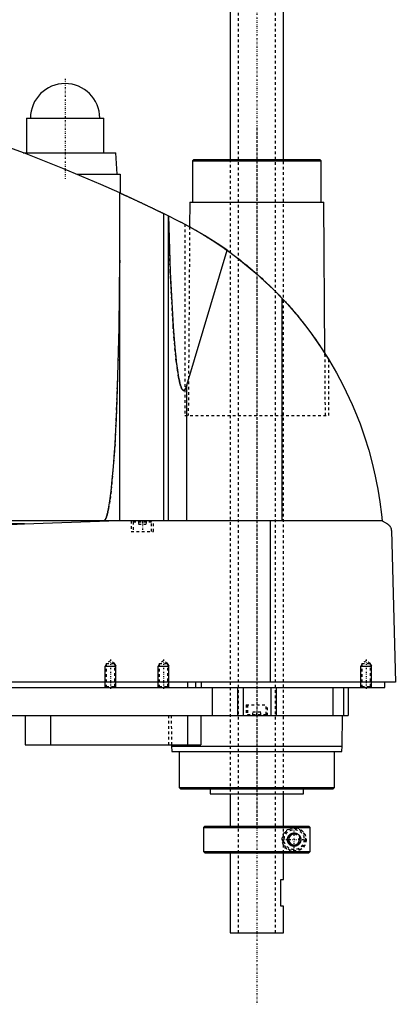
# Model space of a CAD drawing. Extents: x -139 to 702, y -104 to 484.
# Tile 5 of 6: x 561 to 702, y -104 to 265. Entities that reach past the tile are written whole.
import ezdxf

# ---------------------------------------------------------------- set-up
doc = ezdxf.new("R2010")
doc.units = 0
doc.linetypes.add('CENTER', pattern=[1.5, 0.45, -0.5, 0.05, -0.5])
doc.linetypes.add('DASHED', pattern=[2, 1, -1])
for name, color, linetype in [('AM_0', 7, 'CONTINUOUS'), ('AM_10', 7, 'CONTINUOUS'), ('AM_3', 7, 'DASHED'), ('AM_7', 7, 'CENTER')]:
    doc.layers.add(name, color=color, linetype=linetype)

msp = doc.modelspace()

# ---------------------------------------------------------------- linework, layer by layer
at = {"layer": 'AM_0', "color": 7, "linetype": 'CONTINUOUS'}
for p, q in [((640, 446.5), (640, 212.5)), ((660, 212.5), (660, 446.5)), ((563.5, 228), (563.5, 215)), ((563.5, 228), (592.5, 228)), ((592.5, 215), (592.5, 228)), ((562.27, 215), (597, 215)), ((597.5, 207), (597, 215)), ((626.33, 212.5), (625.83, 212)), ((625.83, 212), (625.83, 196.5)), ((625.83, 212), (674.17, 212)), ((626.33, 212.5), (673.67, 212.5)), ((674.17, 212), (673.67, 212.5)), ((674.17, 196.5), (674.17, 212)), ((582.43, 207), (598.65, 207)), ((598.65, 207), (598.65, 199.94)), ((598.5, 77.05), (598.5, 200.01)), ((624.83, 196.5), (624.76, 187.27)), ((624.83, 196.5), (675.17, 196.5)), ((675.58, 139.77), (675.17, 196.5)), ((615.04, 77.05), (615.04, 192.21)), ((615.04, 192.21), (621.5, 189)), ((616.82, 77.05), (616.82, 191.34)), ((623, 188.22), (624.76, 187.27)), ((623.7, 127.93), (638.83, 178.45)), ((659.54, 77.05), (659.54, 160.38)), ((675.58, 139.76), (677, 137.5)), ((623.7, 77.05), (623.7, 127.93)), ((697, 77.05), (305.5, 77.05)), ((562.76, 75.85), (352.3, 75.85)), ((562.76, 75.85), (594.4, 77.05)), ((655.15, 16.5), (655.15, 77.05)), ((697, 77.05), (699, 75.85)), ((700.5, 73.35), (702, 16.5)), ((702, 16.5), (300.5, 16.5)), ((624, 16.5), (624, 14.5)), ((627, 16.5), (627, 14.5)), ((629.15, 16.5), (629.15, 14.5)), ((698, 14.5), (698, 16.5)), ((344, 14.5), (698, 14.5)), ((633.21, 14.5), (633.21, 4)), ((642.7, 14.5), (642.7, 4)), ((644.81, 14.5), (644.81, 4)), ((655.19, 14.5), (655.19, 4)), ((657.3, 14.5), (657.3, 4)), ((678.5, 14.5), (678.5, 4)), ((682.5, 14.5), (682.5, 4)), ((684.3, 14.5), (684.3, 4)), ((488, 4), (684.3, 4)), ((563, 4), (563, -7)), ((572.56, 4), (572.56, -7)), ((624, 4), (624, -7)), ((629, 4), (629, -7)), ((682, -7.5), (682.17, 4)), ((563, -7), (629, -7)), ((617.99, -7), (618, -7.5)), ((618, -7.5), (618.1, -9.5)), ((618, -7.5), (682, -7.5)), ((618.1, -9.5), (681.9, -9.5)), ((620.83, -9.5), (620.83, -23)), ((679.17, -23), (679.17, -9.5)), ((681.9, -9.5), (682, -7.5)), ((620.83, -23), (621.33, -23.5)), ((620.83, -23), (679.17, -23)), ((621.33, -23.5), (678.67, -23.5)), ((632.5, -23.5), (632.5, -25.3)), ((632.5, -25.3), (667.5, -25.3)), ((640, -25.3), (640, -37.5)), ((660, -37.5), (660, -25.3)), ((667.5, -25.3), (667.5, -23.5)), ((678.67, -23.5), (679.17, -23)), ((630.5, -37.5), (630, -38)), ((630, -38), (630, -47)), ((630, -38), (669.99, -38)), ((630.5, -37.5), (669.49, -37.5)), ((669.99, -38), (669.49, -37.5)), ((669.99, -47), (669.99, -38)), ((630, -47), (630.5, -47.5)), ((630, -47), (669.99, -47)), ((630.5, -47.5), (669.49, -47.5)), ((640, -47.5), (640, -77.5)), ((660, -57.5), (660, -47.5)), ((669.49, -47.5), (669.99, -47)), ((659, -67.5), (659, -57.5)), ((659, -57.5), (660, -57.5)), ((660, -67.5), (659, -67.5)), ((660, -77.5), (660, -67.5)), ((640, -77.5), (660, -77.5))]:
    msp.add_line(p, q, dxfattribs=at)
for points in [[(598.5, 200.01, 0), (591.43, 203.15, 0), (577.17, 209.17, 0), (562.76, 214.82, 0), (555.5, 217.5, 0)], [(598.5, 200.01, 0), (598.5, 200.01, 0), (598.51, 200, 0), (598.52, 200, 0), (598.53, 199.99, 0), (598.54, 199.99, 0), (598.56, 199.98, 0), (598.59, 199.96, 0), (598.63, 199.95, 0), (598.67, 199.93, 0), (598.73, 199.9, 0), (598.75, 199.89, 0), (598.78, 199.88, 0), (598.85, 199.85, 0), (598.91, 199.82, 0), (598.99, 199.78, 0), (599.07, 199.75, 0), (599.16, 199.71, 0), (599.21, 199.69, 0), (599.25, 199.66, 0), (599.35, 199.62, 0), (599.46, 199.57, 0), (599.51, 199.55, 0), (599.57, 199.52, 0), (599.68, 199.47, 0), (599.8, 199.42, 0), (599.86, 199.39, 0), (599.93, 199.36, 0), (600.05, 199.3, 0), (600.19, 199.24, 0), (600.32, 199.18, 0), (600.46, 199.11, 0), (600.6, 199.05, 0), (600.68, 199.02, 0), (600.75, 198.98, 0), (600.9, 198.91, 0), (601.05, 198.84, 0), (601.21, 198.77, 0), (601.37, 198.7, 0), (601.53, 198.62, 0), (601.62, 198.59, 0), (601.7, 198.55, 0), (601.87, 198.47, 0), (602.05, 198.39, 0), (602.23, 198.3, 0), (602.41, 198.22, 0), (602.6, 198.13, 0), (602.7, 198.09, 0), (602.79, 198.04, 0), (602.98, 197.95, 0), (603.18, 197.86, 0), (603.38, 197.77, 0), (603.58, 197.68, 0), (603.78, 197.58, 0), (603.88, 197.54, 0), (603.99, 197.49, 0), (604.19, 197.39, 0), (604.4, 197.3, 0), (604.61, 197.2, 0), (604.82, 197.1, 0), (605.03, 197, 0), (605.13, 196.96, 0), (605.24, 196.91, 0), (605.45, 196.81, 0), (605.66, 196.71, 0), (605.76, 196.66, 0), (605.87, 196.61, 0), (606.08, 196.51, 0), (606.29, 196.41, 0), (606.39, 196.36, 0), (606.5, 196.32, 0), (606.7, 196.22, 0), (606.91, 196.12, 0), (607.11, 196.03, 0), (607.32, 195.93, 0), (607.52, 195.83, 0), (607.63, 195.78, 0), (607.73, 195.73, 0), (607.94, 195.63, 0), (608.15, 195.54, 0), (608.36, 195.44, 0), (608.57, 195.34, 0), (608.78, 195.24, 0), (608.88, 195.19, 0), (608.99, 195.14, 0), (609.2, 195.04, 0), (609.41, 194.94, 0), (609.61, 194.84, 0), (609.82, 194.74, 0), (610.02, 194.64, 0), (610.13, 194.59, 0), (610.23, 194.54, 0), (610.43, 194.45, 0), (610.63, 194.35, 0), (610.83, 194.26, 0), (611.02, 194.16, 0), (611.21, 194.07, 0), (611.31, 194.03, 0), (611.4, 193.98, 0), (611.59, 193.89, 0), (611.77, 193.8, 0), (611.95, 193.72, 0), (612.13, 193.63, 0), (612.3, 193.55, 0), (612.38, 193.51, 0), (612.47, 193.47, 0), (612.63, 193.39, 0), (612.79, 193.31, 0), (612.87, 193.27, 0), (612.95, 193.23, 0), (613.1, 193.16, 0), (613.24, 193.09, 0), (613.32, 193.05, 0), (613.39, 193.02, 0), (613.53, 192.95, 0), (613.67, 192.88, 0), (613.81, 192.82, 0), (613.94, 192.75, 0), (614.07, 192.69, 0), (614.13, 192.66, 0), (614.19, 192.63, 0), (614.31, 192.57, 0), (614.42, 192.51, 0), (614.53, 192.46, 0), (614.64, 192.41, 0), (614.74, 192.36, 0), (614.79, 192.34, 0), (614.83, 192.32, 0), (614.92, 192.27, 0), (615, 192.23, 0), (615.04, 192.21, 0)], [(616.84, 191.33, 0), (617.47, 170.39, 0), (618.57, 149.87, 0), (618.94, 145, 0), (619.34, 140.63, 0), (619.54, 138.64, 0), (619.75, 136.79, 0), (620.19, 133.5, 0), (620.63, 130.78, 0), (620.9, 129.47, 0), (620.98, 129.13, 0), (621.06, 128.81, 0), (621.09, 128.65, 0), (621.13, 128.5, 0), (621.21, 128.22, 0), (621.29, 127.95, 0), (621.37, 127.69, 0), (621.45, 127.46, 0), (621.52, 127.24, 0), (621.56, 127.13, 0), (621.6, 127.03, 0), (621.68, 126.85, 0), (621.76, 126.68, 0), (621.84, 126.53, 0), (621.92, 126.39, 0), (621.97, 126.32, 0), (621.98, 126.3, 0), (621.99, 126.29, 0), (622, 126.28, 0), (622.01, 126.27, 0), (622.02, 126.25, 0), (622.03, 126.23, 0), (622.04, 126.22, 0), (622.05, 126.22, 0), (622.06, 126.2, 0), (622.07, 126.18, 0), (622.08, 126.18, 0), (622.09, 126.17, 0), (622.1, 126.15, 0), (622.11, 126.14, 0), (622.13, 126.13, 0), (622.14, 126.11, 0), (622.15, 126.1, 0), (622.16, 126.09, 0), (622.16, 126.09, 0), (622.18, 126.08, 0), (622.19, 126.06, 0), (622.2, 126.05, 0), (622.22, 126.04, 0), (622.23, 126.03, 0), (622.24, 126.03, 0), (622.24, 126.02, 0), (622.26, 126.01, 0), (622.27, 126.01, 0), (622.28, 126, 0), (622.28, 126, 0), (622.3, 125.99, 0), (622.31, 125.98, 0), (622.32, 125.98, 0), (622.32, 125.98, 0), (622.34, 125.97, 0), (622.35, 125.97, 0), (622.36, 125.96, 0), (622.38, 125.96, 0), (622.39, 125.95, 0), (622.4, 125.95, 0), (622.4, 125.95, 0), (622.42, 125.94, 0), (622.43, 125.94, 0), (622.44, 125.94, 0), (622.46, 125.94, 0), (622.47, 125.94, 0), (622.48, 125.94, 0), (622.48, 125.94, 0), (622.5, 125.94, 0), (622.51, 125.94, 0), (622.52, 125.94, 0), (622.52, 125.94, 0), (622.54, 125.94, 0), (622.55, 125.94, 0), (622.56, 125.94, 0), (622.56, 125.94, 0), (622.58, 125.94, 0), (622.59, 125.95, 0), (622.6, 125.95, 0), (622.62, 125.95, 0), (622.63, 125.96, 0), (622.64, 125.96, 0), (622.64, 125.96, 0), (622.66, 125.97, 0), (622.67, 125.97, 0), (622.68, 125.98, 0), (622.7, 125.99, 0), (622.71, 125.99, 0), (622.72, 126, 0), (622.72, 126, 0), (622.74, 126.01, 0), (622.75, 126.02, 0), (622.76, 126.03, 0), (622.78, 126.04, 0), (622.79, 126.05, 0), (622.8, 126.05, 0), (622.8, 126.06, 0), (622.82, 126.07, 0), (622.83, 126.08, 0), (622.84, 126.09, 0), (622.86, 126.11, 0), (622.87, 126.12, 0), (622.88, 126.13, 0), (622.88, 126.13, 0), (622.9, 126.15, 0), (622.91, 126.16, 0), (622.92, 126.18, 0), (622.94, 126.19, 0), (622.95, 126.21, 0), (622.96, 126.22, 0), (622.96, 126.22, 0), (622.97, 126.24, 0), (622.99, 126.26, 0), (622.99, 126.27, 0), (623, 126.28, 0), (623.01, 126.3, 0), (623.03, 126.31, 0), (623.03, 126.32, 0), (623.04, 126.33, 0), (623.05, 126.35, 0), (623.07, 126.37, 0), (623.11, 126.45, 0), (623.19, 126.59, 0), (623.27, 126.75, 0), (623.35, 126.92, 0), (623.43, 127.12, 0), (623.47, 127.22, 0), (623.51, 127.33, 0), (623.59, 127.55, 0), (623.67, 127.8, 0), (623.7, 127.93, 0)], [(638.83, 178.45, 0), (636.05, 180.38, 0), (630.36, 184.04, 0), (624.49, 187.42, 0), (621.5, 189, 0)], [(638.83, 178.45, 0), (642.52, 175.73, 0), (649.63, 169.92, 0), (656.34, 163.67, 0), (659.54, 160.38, 0)], [(592.5, 77.05, 0), (592.51, 77.05, 0), (592.52, 77.05, 0), (592.54, 77.05, 0), (592.54, 77.05, 0), (592.55, 77.05, 0), (592.57, 77.06, 0), (592.58, 77.06, 0), (592.59, 77.06, 0), (592.61, 77.07, 0), (592.62, 77.07, 0), (592.63, 77.07, 0), (592.64, 77.08, 0), (592.65, 77.08, 0), (592.67, 77.09, 0), (592.68, 77.09, 0), (592.7, 77.1, 0), (592.71, 77.11, 0), (592.72, 77.11, 0), (592.73, 77.12, 0), (592.74, 77.13, 0), (592.75, 77.14, 0), (592.76, 77.14, 0), (592.77, 77.15, 0), (592.78, 77.16, 0), (592.8, 77.17, 0), (592.81, 77.18, 0), (592.81, 77.18, 0), (592.83, 77.2, 0), (592.84, 77.21, 0), (592.86, 77.22, 0), (592.87, 77.24, 0), (592.89, 77.25, 0), (592.89, 77.26, 0), (592.9, 77.27, 0), (592.91, 77.28, 0), (592.93, 77.3, 0), (592.94, 77.32, 0), (592.96, 77.33, 0), (592.97, 77.35, 0), (592.98, 77.36, 0), (592.99, 77.37, 0), (593, 77.39, 0), (593.02, 77.41, 0), (593.03, 77.43, 0), (593.04, 77.45, 0), (593.06, 77.48, 0), (593.07, 77.49, 0), (593.07, 77.5, 0), (593.09, 77.52, 0), (593.1, 77.54, 0), (593.15, 77.63, 0), (593.24, 77.8, 0), (593.28, 77.89, 0), (593.33, 77.98, 0), (593.41, 78.19, 0), (593.5, 78.41, 0), (593.58, 78.66, 0), (593.67, 78.93, 0), (593.76, 79.22, 0), (593.8, 79.37, 0), (593.84, 79.52, 0), (593.93, 79.85, 0), (594.01, 80.2, 0), (594.05, 80.38, 0), (594.3, 81.58, 0), (594.8, 84.49, 0), (595.27, 88.1, 0), (595.72, 92.36, 0), (596.15, 97.25, 0), (596.55, 102.74, 0), (596.74, 105.69, 0), (596.92, 108.77, 0), (597.26, 115.3, 0), (597.56, 122.29, 0), (598.3, 149.52, 0), (598.5, 174.82, 0)], [(659.54, 160.38, 0), (661.41, 158.34, 0), (664.99, 154.24, 0), (668.3, 150.11, 0), (669.89, 148.01, 0), (671.45, 145.88, 0), (674.44, 141.53, 0), (677.27, 137.05, 0), (679.93, 132.47, 0), (682.42, 127.8, 0), (684.72, 123.04, 0), (685.8, 120.64, 0), (686.83, 118.23, 0), (688.74, 113.37, 0), (690.47, 108.47, 0), (691.99, 103.56, 0), (693.33, 98.65, 0), (694.47, 93.75, 0), (694.97, 91.32, 0), (695.42, 88.89, 0), (696.18, 84.09, 0), (696.77, 79.37, 0), (697, 77.05, 0)], [(557.28, 75.66, 0), (562.76, 75.85, 0)], [(699, 75.85, 0), (699.06, 75.82, 0), (699.17, 75.75, 0), (699.27, 75.67, 0), (699.33, 75.63, 0), (699.38, 75.59, 0), (699.48, 75.51, 0), (699.58, 75.41, 0), (699.67, 75.32, 0), (699.77, 75.22, 0), (699.86, 75.11, 0), (699.9, 75.06, 0), (699.94, 75, 0), (700.02, 74.88, 0), (700.1, 74.75, 0), (700.18, 74.59, 0), (700.26, 74.43, 0), (700.3, 74.32, 0), (700.32, 74.29, 0), (700.33, 74.26, 0), (700.33, 74.24, 0), (700.34, 74.22, 0), (700.35, 74.19, 0), (700.36, 74.16, 0), (700.37, 74.14, 0), (700.37, 74.12, 0), (700.38, 74.09, 0), (700.39, 74.05, 0), (700.4, 74.04, 0), (700.4, 74.02, 0), (700.41, 73.98, 0), (700.42, 73.94, 0), (700.43, 73.9, 0), (700.44, 73.86, 0), (700.45, 73.82, 0), (700.45, 73.8, 0), (700.46, 73.78, 0), (700.46, 73.73, 0), (700.47, 73.68, 0), (700.48, 73.63, 0), (700.48, 73.58, 0), (700.49, 73.53, 0), (700.49, 73.51, 0), (700.49, 73.48, 0), (700.5, 73.43, 0), (700.5, 73.4, 0), (700.5, 73.39, 0), (700.5, 73.38, 0), (700.5, 73.38, 0), (700.5, 73.37, 0), (700.5, 73.36, 0), (700.5, 73.35, 0), (700.5, 73.35, 0)], [(661.5, -42.5, 0), (661.5, -42.49, 0), (661.5, -42.46, 0), (661.5, -42.43, 0), (661.5, -42.41, 0), (661.5, -42.4, 0), (661.5, -42.37, 0), (661.5, -42.34, 0), (661.51, -42.31, 0), (661.51, -42.28, 0), (661.51, -42.26, 0), (661.51, -42.24, 0), (661.52, -42.23, 0), (661.52, -42.2, 0), (661.52, -42.17, 0), (661.53, -42.14, 0), (661.53, -42.11, 0), (661.54, -42.08, 0), (661.54, -42.07, 0), (661.54, -42.05, 0), (661.55, -42.02, 0), (661.55, -42, 0), (661.55, -41.98, 0), (661.56, -41.97, 0), (661.56, -41.94, 0), (661.57, -41.91, 0), (661.57, -41.9, 0), (661.58, -41.88, 0), (661.59, -41.85, 0), (661.59, -41.82, 0), (661.6, -41.8, 0), (661.61, -41.77, 0), (661.62, -41.74, 0), (661.62, -41.73, 0), (661.63, -41.71, 0), (661.64, -41.68, 0), (661.65, -41.66, 0), (661.66, -41.63, 0), (661.67, -41.6, 0), (661.68, -41.58, 0), (661.68, -41.56, 0), (661.69, -41.55, 0), (661.7, -41.52, 0), (661.71, -41.49, 0), (661.72, -41.47, 0), (661.73, -41.44, 0), (661.75, -41.42, 0), (661.75, -41.4, 0), (661.76, -41.39, 0), (661.77, -41.37, 0), (661.79, -41.34, 0), (661.8, -41.31, 0), (661.81, -41.29, 0), (661.83, -41.27, 0), (661.83, -41.25, 0), (661.84, -41.24, 0), (661.85, -41.22, 0), (661.87, -41.19, 0), (661.88, -41.17, 0), (661.9, -41.15, 0), (661.91, -41.12, 0), (661.92, -41.11, 0), (661.93, -41.1, 0), (661.94, -41.08, 0), (661.96, -41.05, 0), (661.97, -41.04, 0), (662.02, -40.98, 0), (662.12, -40.86, 0), (662.22, -40.75, 0), (662.33, -40.64, 0), (662.44, -40.54, 0), (662.56, -40.45, 0), (662.62, -40.41, 0), (662.69, -40.37, 0), (662.81, -40.3, 0), (662.94, -40.23, 0), (663.01, -40.21, 0), (663.07, -40.18, 0), (663.21, -40.13, 0), (663.34, -40.09, 0), (663.41, -40.07, 0), (663.47, -40.06, 0), (663.6, -40.03, 0), (663.73, -40.01, 0), (663.86, -40, 0), (663.98, -40, 0), (664.11, -40, 0), (664.17, -40.01, 0), (664.23, -40.01, 0), (664.35, -40.03, 0), (664.48, -40.05, 0), (664.6, -40.07, 0), (664.72, -40.11, 0), (664.84, -40.15, 0), (664.9, -40.17, 0), (664.96, -40.19, 0), (665.08, -40.24, 0), (665.19, -40.3, 0), (665.3, -40.37, 0), (665.41, -40.44, 0), (665.51, -40.51, 0), (665.56, -40.55, 0), (665.61, -40.59, 0), (665.71, -40.68, 0), (665.8, -40.77, 0), (665.89, -40.86, 0), (665.97, -40.97, 0), (666.06, -41.08, 0), (666.1, -41.14, 0), (666.13, -41.2, 0), (666.21, -41.33, 0), (666.25, -41.41, 0), (666.26, -41.43, 0), (666.27, -41.45, 0), (666.28, -41.46, 0), (666.28, -41.48, 0), (666.29, -41.5, 0), (666.3, -41.52, 0), (666.31, -41.55, 0), (666.32, -41.57, 0), (666.33, -41.6, 0), (666.34, -41.61, 0), (666.34, -41.62, 0), (666.35, -41.65, 0), (666.36, -41.67, 0), (666.37, -41.7, 0), (666.38, -41.72, 0), (666.38, -41.75, 0), (666.39, -41.76, 0), (666.39, -41.77, 0), (666.4, -41.8, 0), (666.41, -41.82, 0), (666.41, -41.85, 0), (666.42, -41.88, 0), (666.43, -41.9, 0), (666.43, -41.92, 0), (666.43, -41.93, 0), (666.44, -41.96, 0), (666.45, -41.98, 0), (666.45, -42, 0), (666.45, -42.01, 0), (666.46, -42.04, 0), (666.46, -42.07, 0), (666.46, -42.08, 0), (666.47, -42.09, 0), (666.47, -42.12, 0), (666.48, -42.15, 0), (666.48, -42.18, 0), (666.48, -42.2, 0), (666.49, -42.23, 0), (666.49, -42.25, 0), (666.49, -42.26, 0), (666.49, -42.29, 0), (666.49, -42.32, 0), (666.5, -42.34, 0), (666.5, -42.37, 0), (666.5, -42.4, 0), (666.5, -42.41, 0), (666.5, -42.43, 0), (666.5, -42.46, 0), (666.5, -42.49, 0), (666.5, -42.5, 0), (666.5, -42.51, 0), (666.5, -42.54, 0), (666.5, -42.57, 0), (666.5, -42.59, 0), (666.5, -42.6, 0), (666.5, -42.63, 0), (666.5, -42.66, 0), (666.49, -42.68, 0), (666.49, -42.71, 0), (666.49, -42.74, 0), (666.49, -42.75, 0), (666.49, -42.77, 0), (666.48, -42.8, 0), (666.48, -42.82, 0), (666.48, -42.85, 0), (666.47, -42.88, 0), (666.47, -42.91, 0), (666.46, -42.92, 0), (666.46, -42.93, 0), (666.46, -42.96, 0), (666.45, -42.99, 0), (666.45, -43, 0), (666.45, -43.02, 0), (666.44, -43.04, 0), (666.43, -43.07, 0), (666.43, -43.08, 0), (666.43, -43.1, 0), (666.42, -43.12, 0), (666.41, -43.15, 0), (666.41, -43.18, 0), (666.4, -43.2, 0), (666.39, -43.23, 0), (666.39, -43.24, 0), (666.38, -43.25, 0), (666.38, -43.28, 0), (666.37, -43.3, 0), (666.36, -43.33, 0), (666.35, -43.35, 0), (666.34, -43.38, 0), (666.34, -43.39, 0), (666.33, -43.4, 0), (666.32, -43.43, 0), (666.31, -43.45, 0), (666.3, -43.48, 0), (666.29, -43.5, 0), (666.28, -43.52, 0), (666.28, -43.54, 0), (666.27, -43.55, 0), (666.26, -43.57, 0), (666.25, -43.59, 0), (666.21, -43.67, 0), (666.13, -43.8, 0), (666.1, -43.86, 0), (666.06, -43.92, 0), (665.97, -44.03, 0), (665.89, -44.14, 0), (665.8, -44.23, 0), (665.71, -44.32, 0), (665.61, -44.41, 0), (665.56, -44.45, 0), (665.51, -44.49, 0), (665.41, -44.56, 0), (665.3, -44.63, 0), (665.19, -44.7, 0), (665.08, -44.76, 0), (664.96, -44.81, 0), (664.9, -44.83, 0), (664.84, -44.85, 0), (664.72, -44.89, 0), (664.6, -44.93, 0), (664.48, -44.95, 0), (664.35, -44.97, 0), (664.23, -44.99, 0), (664.17, -44.99, 0), (664.11, -45, 0), (663.98, -45, 0), (663.86, -45, 0), (663.73, -44.99, 0), (663.6, -44.97, 0), (663.47, -44.94, 0), (663.41, -44.93, 0), (663.34, -44.91, 0), (663.21, -44.87, 0), (663.07, -44.82, 0), (663.01, -44.79, 0), (662.94, -44.77, 0), (662.81, -44.7, 0), (662.69, -44.63, 0), (662.62, -44.59, 0), (662.56, -44.55, 0), (662.44, -44.46, 0), (662.33, -44.36, 0), (662.22, -44.25, 0), (662.12, -44.14, 0), (662.02, -44.02, 0), (661.97, -43.96, 0), (661.96, -43.95, 0), (661.94, -43.92, 0), (661.93, -43.9, 0), (661.92, -43.89, 0), (661.91, -43.88, 0), (661.9, -43.85, 0), (661.88, -43.83, 0), (661.87, -43.81, 0), (661.85, -43.78, 0), (661.84, -43.76, 0), (661.83, -43.75, 0), (661.83, -43.73, 0), (661.81, -43.71, 0), (661.8, -43.69, 0), (661.79, -43.66, 0), (661.77, -43.63, 0), (661.76, -43.61, 0), (661.75, -43.6, 0), (661.75, -43.58, 0), (661.73, -43.56, 0), (661.72, -43.53, 0), (661.71, -43.51, 0), (661.7, -43.48, 0), (661.69, -43.45, 0), (661.68, -43.44, 0), (661.68, -43.42, 0), (661.67, -43.4, 0), (661.66, -43.37, 0), (661.65, -43.34, 0), (661.64, -43.32, 0), (661.63, -43.29, 0), (661.62, -43.27, 0), (661.62, -43.26, 0), (661.61, -43.23, 0), (661.6, -43.2, 0), (661.59, -43.18, 0), (661.59, -43.15, 0), (661.58, -43.12, 0), (661.57, -43.1, 0), (661.57, -43.09, 0), (661.56, -43.06, 0), (661.56, -43.03, 0), (661.55, -43.02, 0), (661.55, -43, 0), (661.55, -42.98, 0), (661.54, -42.95, 0), (661.54, -42.93, 0), (661.54, -42.92, 0), (661.53, -42.89, 0), (661.53, -42.86, 0), (661.52, -42.83, 0), (661.52, -42.8, 0), (661.52, -42.77, 0), (661.51, -42.76, 0), (661.51, -42.74, 0), (661.51, -42.72, 0), (661.51, -42.69, 0), (661.5, -42.66, 0), (661.5, -42.63, 0), (661.5, -42.6, 0), (661.5, -42.59, 0), (661.5, -42.57, 0), (661.5, -42.54, 0), (661.5, -42.51, 0), (661.5, -42.5, 0)]]:
    msp.add_polyline3d(points, dxfattribs=at)
msp.add_arc((578, 228), 13, 0, 180, dxfattribs=at)
at = {"layer": 'AM_10', "color": 7, "linetype": 'CONTINUOUS'}
for p, q in [((593.38, 23.16), (593, 22.5)), ((593, 14.5), (593, 22.5)), ((593, 22.5), (597, 22.5)), ((596.62, 23.16), (597, 22.5)), ((597, 14.5), (597, 22.5)), ((613.38, 23.16), (613, 22.5)), ((613, 14.5), (613, 22.5)), ((613, 22.5), (617, 22.5)), ((616.62, 23.16), (617, 22.5)), ((617, 14.5), (617, 22.5)), ((689.38, 23.16), (689, 22.5)), ((689, 14.5), (689, 22.5)), ((689, 22.5), (693, 22.5)), ((692.62, 23.16), (693, 22.5)), ((693, 14.5), (693, 22.5))]:
    msp.add_line(p, q, dxfattribs=at)
msp.add_arc((664, -42.5), 2.01, 75, 15, dxfattribs=at)
at = {"layer": 'AM_3', "color": 6, "linetype": 'DASHED'}
for p, q in [((643, 457.5), (643, -77.5)), ((657, -77.5), (657, 457.5)), ((640, 212.5), (640, -25.3)), ((660, -25.3), (660, 212.5)), ((623, 188.22), (623, 116.5)), ((624.76, 187.27), (624.25, 116.5)), ((675.75, 116.5), (675.58, 139.77)), ((677, 116.5), (677, 137.5)), ((623, 116.5), (677, 116.5)), ((602.85, 77.05), (602.85, 73.05)), ((603.9, 77.05), (603.5, 76.65)), ((603.5, 76.65), (603.5, 73.05)), ((603.5, 76.65), (610.5, 76.65)), ((605.5, 77.05), (605.5, 75.8)), ((605.5, 75.8), (608.5, 75.8)), ((607, 77.05), (607, 75.8)), ((608.5, 77.05), (608.5, 75.8)), ((610.5, 76.65), (610.1, 77.05)), ((610.5, 73.05), (610.5, 76.65)), ((611.15, 73.05), (611.15, 77.05)), ((602.85, 73.05), (611.15, 73.05)), ((595, 24.5), (593.38, 23.56)), ((593.38, 23.56), (593.38, 14.88)), ((593.38, 23.56), (596.62, 23.56)), ((596.62, 23.56), (595, 24.5)), ((596.62, 14.88), (596.62, 23.56)), ((615, 24.5), (613.38, 23.56)), ((613.38, 23.56), (613.38, 14.88)), ((613.38, 23.56), (616.62, 23.56)), ((616.62, 23.56), (615, 24.5)), ((616.62, 14.88), (616.62, 23.56)), ((691, 24.5), (689.38, 23.56)), ((689.38, 23.56), (689.38, 14.88)), ((689.38, 23.56), (692.62, 23.56)), ((692.62, 23.56), (691, 24.5)), ((692.62, 14.88), (692.62, 23.56)), ((593.38, 14.88), (593, 14.5)), ((593.38, 14.88), (596.62, 14.88)), ((597, 14.5), (596.62, 14.88)), ((613.38, 14.88), (613, 14.5)), ((613.38, 14.88), (616.62, 14.88)), ((617, 14.5), (616.62, 14.88)), ((689.38, 14.88), (689, 14.5)), ((689.38, 14.88), (692.62, 14.88)), ((693, 14.5), (692.62, 14.88)), ((678.5, 14.5), (678.5, 4)), ((646, 8), (646, 4)), ((646, 8), (654, 8)), ((646.5, 8), (646.5, 4.4)), ((653.5, 4.4), (653.5, 8)), ((654, 4), (654, 8)), ((616.85, 4), (616.85, -7)), ((617.83, 4), (617.99, -7)), ((646.5, 4.4), (646.9, 4)), ((646.5, 4.4), (653.5, 4.4)), ((648.5, 4), (648.5, 5.25)), ((651.5, 5.25), (648.5, 5.25)), ((650, 4), (650, 5.25)), ((651.5, 4), (651.5, 5.25)), ((653.1, 4), (653.5, 4.4)), ((659.97, -47.5), (659.97, -37.5)), ((660, -47.5), (660, -37.5)), ((662, -41.35), (664, -40.19)), ((664, -40.19), (666, -41.35)), ((669.86, -37.87), (669.99, -38)), ((662, -43.65), (662, -41.35)), ((664, -44.81), (662, -43.65)), ((666, -43.65), (664, -44.81)), ((666, -41.35), (666, -43.65)), ((669.73, -47.25), (669.49, -47.5)), ((669.99, -47), (669.86, -47.13))]:
    msp.add_line(p, q, dxfattribs=at)
for points in [[(623.7, 127.93, 0), (623.67, 127.8, 0), (623.59, 127.55, 0), (623.51, 127.33, 0), (623.47, 127.22, 0), (623.43, 127.12, 0), (623.35, 126.92, 0), (623.27, 126.75, 0), (623.19, 126.59, 0), (623.11, 126.45, 0), (623.03, 126.32, 0), (622.99, 126.27, 0), (622.99, 126.26, 0), (622.97, 126.24, 0), (622.96, 126.22, 0), (622.96, 126.22, 0), (622.95, 126.21, 0), (622.94, 126.19, 0), (622.92, 126.18, 0), (622.91, 126.16, 0), (622.9, 126.15, 0), (622.88, 126.13, 0), (622.88, 126.13, 0), (622.87, 126.12, 0), (622.86, 126.11, 0), (622.84, 126.09, 0), (622.83, 126.08, 0), (622.82, 126.07, 0), (622.8, 126.06, 0), (622.8, 126.05, 0), (622.79, 126.05, 0), (622.78, 126.04, 0), (622.76, 126.03, 0), (622.75, 126.02, 0), (622.74, 126.01, 0), (622.72, 126, 0), (622.72, 126, 0), (622.71, 125.99, 0), (622.7, 125.99, 0), (622.68, 125.98, 0), (622.67, 125.97, 0), (622.66, 125.97, 0), (622.64, 125.96, 0), (622.64, 125.96, 0), (622.63, 125.96, 0), (622.62, 125.95, 0), (622.6, 125.95, 0), (622.59, 125.95, 0), (622.58, 125.94, 0), (622.56, 125.94, 0), (622.56, 125.94, 0), (622.55, 125.94, 0), (622.54, 125.94, 0), (622.52, 125.94, 0), (622.52, 125.94, 0), (622.51, 125.94, 0), (622.5, 125.94, 0), (622.48, 125.94, 0), (622.48, 125.94, 0), (622.47, 125.94, 0), (622.46, 125.94, 0), (622.44, 125.94, 0), (622.43, 125.94, 0), (622.42, 125.94, 0), (622.4, 125.95, 0), (622.4, 125.95, 0), (622.39, 125.95, 0), (622.38, 125.96, 0), (622.36, 125.96, 0), (622.35, 125.97, 0), (622.34, 125.97, 0), (622.32, 125.98, 0), (622.32, 125.98, 0), (622.31, 125.98, 0), (622.3, 125.99, 0), (622.28, 126, 0), (622.28, 126, 0), (622.27, 126.01, 0), (622.26, 126.01, 0), (622.24, 126.02, 0), (622.24, 126.03, 0), (622.23, 126.03, 0), (622.22, 126.04, 0), (622.2, 126.05, 0), (622.19, 126.06, 0), (622.18, 126.08, 0), (622.16, 126.09, 0), (622.16, 126.09, 0), (622.15, 126.1, 0), (622.14, 126.11, 0), (622.13, 126.13, 0), (622.11, 126.14, 0), (622.1, 126.15, 0), (622.09, 126.17, 0), (622.08, 126.18, 0), (622.07, 126.18, 0), (622.06, 126.2, 0), (622.05, 126.22, 0), (622.04, 126.22, 0), (622.03, 126.23, 0), (622.02, 126.25, 0), (622.01, 126.27, 0), (622, 126.28, 0), (621.99, 126.29, 0), (621.98, 126.3, 0), (621.97, 126.32, 0), (621.92, 126.39, 0), (621.84, 126.53, 0), (621.76, 126.68, 0), (621.68, 126.85, 0), (621.6, 127.03, 0), (621.56, 127.13, 0), (621.52, 127.24, 0), (621.45, 127.46, 0), (621.37, 127.69, 0), (621.29, 127.95, 0), (621.21, 128.22, 0), (621.13, 128.5, 0), (621.09, 128.65, 0), (621.06, 128.81, 0), (620.98, 129.13, 0), (620.9, 129.47, 0), (620.63, 130.78, 0), (620.19, 133.5, 0), (619.75, 136.79, 0), (619.54, 138.64, 0), (619.34, 140.63, 0), (618.94, 145, 0), (618.57, 149.87, 0), (617.47, 170.39, 0), (616.84, 191.33, 0)], [(624.76, 187.27, 0), (624.9, 187.2, 0), (625.19, 187.04, 0), (625.49, 186.87, 0), (625.65, 186.78, 0), (625.82, 186.69, 0), (626.16, 186.49, 0), (626.52, 186.29, 0), (626.9, 186.08, 0), (627.28, 185.86, 0), (627.69, 185.62, 0), (627.89, 185.51, 0), (628.1, 185.38, 0), (628.53, 185.13, 0), (628.97, 184.88, 0), (629.41, 184.61, 0), (629.86, 184.34, 0), (630.32, 184.06, 0), (630.56, 183.92, 0), (630.79, 183.77, 0), (631.28, 183.48, 0), (631.77, 183.17, 0), (632.02, 183.01, 0), (632.27, 182.85, 0), (632.79, 182.53, 0), (633.31, 182.19, 0), (633.58, 182.02, 0), (633.85, 181.84, 0), (634.39, 181.49, 0), (634.95, 181.12, 0), (635.51, 180.75, 0), (636.07, 180.37, 0), (636.65, 179.98, 0), (636.94, 179.78, 0), (637.23, 179.58, 0), (637.81, 179.17, 0), (638.4, 178.76, 0), (638.99, 178.34, 0), (639.59, 177.91, 0), (640.19, 177.47, 0), (640.49, 177.25, 0), (640.79, 177.03, 0), (641.39, 176.58, 0), (642, 176.13, 0), (642.6, 175.67, 0), (643.2, 175.21, 0), (643.8, 174.74, 0), (644.1, 174.5, 0), (644.4, 174.27, 0), (645, 173.79, 0), (645.6, 173.31, 0), (646.19, 172.83, 0), (646.78, 172.35, 0), (647.36, 171.86, 0), (647.65, 171.62, 0), (647.94, 171.38, 0), (648.51, 170.89, 0), (649.08, 170.4, 0), (649.64, 169.92, 0), (650.19, 169.43, 0), (650.74, 168.94, 0), (651.02, 168.7, 0), (651.29, 168.45, 0), (651.84, 167.95, 0), (652.4, 167.44, 0), (652.67, 167.19, 0), (652.95, 166.93, 0), (653.5, 166.42, 0), (654.05, 165.89, 0), (654.33, 165.63, 0), (654.6, 165.37, 0), (655.15, 164.84, 0), (655.69, 164.31, 0), (656.24, 163.77, 0), (656.78, 163.23, 0), (657.32, 162.69, 0), (657.58, 162.41, 0), (657.85, 162.14, 0), (658.38, 161.59, 0), (658.91, 161.04, 0), (659.44, 160.49, 0), (659.96, 159.93, 0), (660.47, 159.38, 0), (660.73, 159.1, 0), (660.98, 158.82, 0), (661.49, 158.26, 0), (661.99, 157.71, 0), (662.48, 157.15, 0), (662.97, 156.59, 0), (663.45, 156.04, 0), (663.69, 155.76, 0), (663.93, 155.48, 0), (664.4, 154.93, 0), (664.87, 154.38, 0), (665.33, 153.83, 0), (665.78, 153.28, 0), (666.22, 152.73, 0), (666.44, 152.46, 0), (666.66, 152.19, 0), (667.09, 151.65, 0), (667.51, 151.12, 0), (667.93, 150.59, 0), (668.34, 150.07, 0), (668.74, 149.55, 0), (668.93, 149.29, 0), (669.13, 149.03, 0), (669.51, 148.52, 0), (669.89, 148.02, 0), (670.07, 147.77, 0), (670.26, 147.52, 0), (670.61, 147.04, 0), (670.97, 146.55, 0), (671.14, 146.31, 0), (671.32, 146.06, 0), (671.67, 145.58, 0), (672.01, 145.09, 0), (672.35, 144.61, 0), (672.68, 144.14, 0), (673, 143.67, 0), (673.16, 143.44, 0), (673.32, 143.21, 0), (673.62, 142.75, 0), (673.92, 142.31, 0), (674.21, 141.88, 0), (674.49, 141.46, 0), (674.75, 141.05, 0), (674.88, 140.86, 0), (675, 140.66, 0), (675.25, 140.29, 0), (675.47, 139.94, 0), (675.58, 139.76, 0)], [(598.5, 174.82, 0), (598.3, 149.52, 0), (596.74, 105.69, 0), (595.27, 88.1, 0), (594.8, 84.49, 0), (594.3, 81.58, 0), (594.05, 80.38, 0), (594.01, 80.2, 0), (593.93, 79.85, 0), (593.84, 79.52, 0), (593.8, 79.37, 0), (593.76, 79.22, 0), (593.67, 78.93, 0), (593.58, 78.66, 0), (593.5, 78.41, 0), (593.41, 78.19, 0), (593.33, 77.98, 0), (593.28, 77.89, 0), (593.24, 77.8, 0), (593.15, 77.63, 0), (593.07, 77.49, 0), (593.02, 77.41, 0), (593, 77.39, 0), (592.99, 77.37, 0), (592.98, 77.36, 0), (592.97, 77.35, 0), (592.96, 77.33, 0), (592.94, 77.32, 0), (592.93, 77.3, 0), (592.91, 77.28, 0), (592.9, 77.27, 0), (592.89, 77.26, 0), (592.89, 77.25, 0), (592.87, 77.24, 0), (592.86, 77.22, 0), (592.84, 77.21, 0), (592.83, 77.2, 0), (592.81, 77.18, 0), (592.81, 77.18, 0), (592.8, 77.17, 0), (592.78, 77.16, 0), (592.77, 77.15, 0), (592.76, 77.14, 0), (592.75, 77.14, 0), (592.74, 77.13, 0), (592.73, 77.12, 0), (592.72, 77.11, 0), (592.71, 77.11, 0), (592.7, 77.1, 0), (592.68, 77.09, 0), (592.67, 77.09, 0), (592.65, 77.08, 0), (592.64, 77.08, 0), (592.63, 77.07, 0), (592.62, 77.07, 0), (592.61, 77.07, 0), (592.59, 77.06, 0), (592.58, 77.06, 0), (592.57, 77.06, 0), (592.55, 77.05, 0), (592.54, 77.05, 0), (592.54, 77.05, 0), (592.52, 77.05, 0), (592.51, 77.05, 0), (592.5, 77.05, 0)]]:
    msp.add_polyline3d(points, dxfattribs=at)
for radius in [4.5, 4.25, 3.75, 2.5]:
    msp.add_circle((664, -42.5), radius, dxfattribs=at)
at = {"layer": 'AM_7', "color": 4, "linetype": 'CENTER'}
for p, q in [((650, 484.25), (650, -104.25)), ((578, 242.7), (578, 205.3)), ((564.35, 228), (591.65, 228)), ((650, 224.39), (650, -37.19)), ((607, 77.25), (607, 72.85)), ((595, 25), (595, 14)), ((615, 25), (615, 14)), ((691, 25), (691, 14)), ((664, -47.23), (664, -37.77)), ((659.27, -42.5), (668.73, -42.5))]:
    msp.add_line(p, q, dxfattribs=at)

doc.saveas('drawing.dxf')
